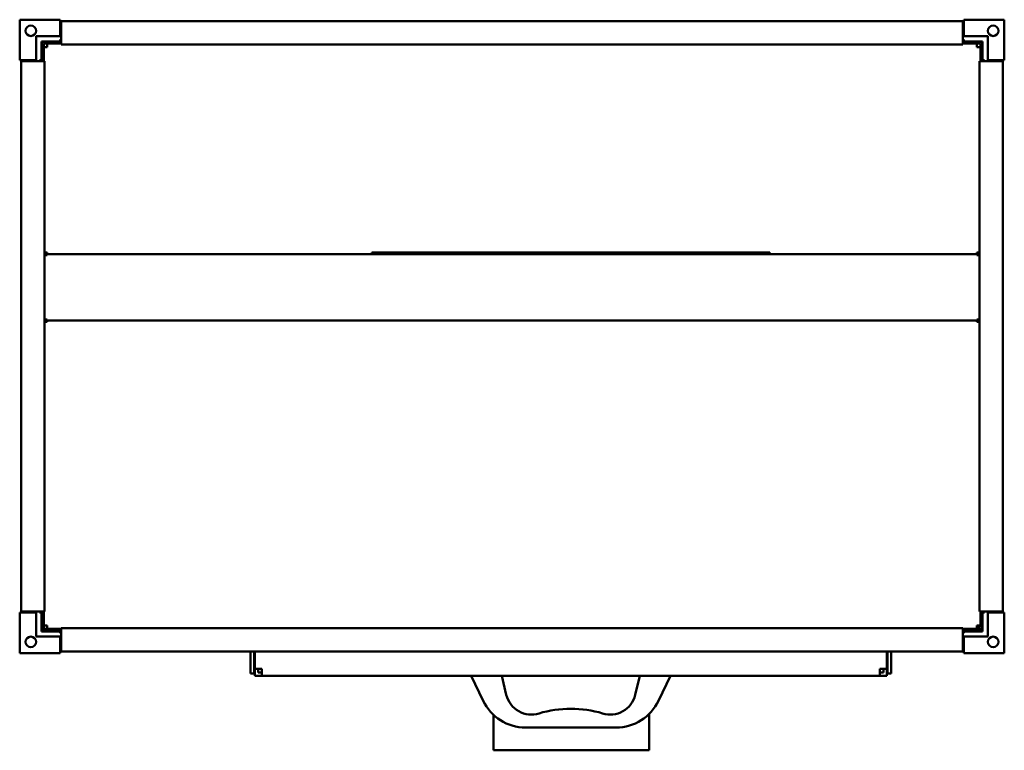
# Model space of a CAD drawing. Header units: millimetres. Extents: x 419 to 1260, y 282 to 906.
import ezdxf

# ---------------------------------------------------------------- set-up
doc = ezdxf.new("R2010")
doc.units = ezdxf.units.MM
doc.header["$LTSCALE"] = 4
doc.layers.add('Widoczne (ISO)', color=7, linetype='Continuous', lineweight=50)

msp = doc.modelspace()

# ---------------------------------------------------------------- linework, layer by layer
at = {"layer": 'Widoczne (ISO)'}
for p, q in [((419.5, 871.55), (419.5, 906.05)), ((419.5, 906.05), (454, 906.05)), ((454, 906.05), (454, 904.05)), ((454, 904.05), (455, 904.05)), ((454, 904.05), (454, 892.05)), ((455, 903.65), (455, 904.85)), ((455, 904.85), (1225, 904.85)), ((455, 903.65), (455, 885.85)), ((1225, 904.85), (1225, 903.65)), ((1225, 904.05), (1226, 904.05)), ((1225, 885.85), (1225, 903.65)), ((1226, 906.05), (1260.5, 906.05)), ((1226, 904.05), (1226, 906.05)), ((1226, 892.05), (1226, 904.05)), ((1260.5, 906.05), (1260.5, 871.55)), ((454, 892.05), (433.5, 892.05)), ((433.5, 871.55), (433.5, 892.05)), ((1226, 892.05), (1246.5, 892.05)), ((1246.5, 871.55), (1246.5, 892.05)), ((438, 887.55), (438, 871.55)), ((454, 887.55), (438, 887.55)), ((438.6, 870.55), (438.6, 887.15)), ((455, 887.15), (438.6, 887.15)), ((440.1, 885.65), (440.1, 870.55)), ((455, 885.65), (440.1, 885.65)), ((443.1, 882.65), (443.1, 885.65)), ((455, 889.05), (454, 889.05)), ((454, 889.05), (454, 887.55)), ((455, 884.85), (455, 885.85)), ((455, 884.85), (1225, 884.85)), ((1226, 889.05), (1225, 889.05)), ((1241.6, 887.15), (1225, 887.15)), ((1225, 885.85), (1225, 884.85)), ((1240.1, 885.65), (1225, 885.65)), ((1226, 887.55), (1226, 889.05)), ((1242, 887.55), (1226, 887.55)), ((1237.1, 885.65), (1237.1, 882.65)), ((1240.1, 870.55), (1240.1, 885.65)), ((1241.6, 887.15), (1241.6, 870.55)), ((1242, 871.55), (1242, 887.55)), ((443.1, 882.65), (440.1, 882.65)), ((1237.1, 882.65), (1240.1, 882.65)), ((421.5, 871.55), (419.5, 871.55)), ((420.7, 870.55), (421.9, 870.55)), ((420.7, 400.55), (420.7, 870.55)), ((421.5, 870.55), (421.5, 871.55)), ((433.5, 871.55), (421.5, 871.55)), ((439.7, 870.55), (421.9, 870.55)), ((436.5, 871.55), (436.5, 870.55)), ((438, 871.55), (436.5, 871.55)), ((439.7, 870.55), (440.7, 870.55)), ((440.7, 400.55), (440.7, 870.55)), ((1239.3, 870.55), (1240.3, 870.55)), ((1239.3, 870.55), (1239.3, 400.55)), ((1258.1, 870.55), (1240.3, 870.55)), ((1243.5, 871.55), (1242, 871.55)), ((1243.5, 870.55), (1243.5, 871.55)), ((1258.5, 871.55), (1246.5, 871.55)), ((1258.1, 870.55), (1259.3, 870.55)), ((1258.5, 871.55), (1258.5, 870.55)), ((1260.5, 871.55), (1258.5, 871.55)), ((1259.3, 870.55), (1259.3, 400.55)), ((443.1, 707.15), (440.7, 707.15)), ((443.1, 707.15), (443.1, 705.65)), ((1060.24, 707.15), (720.24, 707.15)), ((720.24, 707.15), (720.24, 705.65)), ((1060.24, 707.15), (1060.24, 705.65)), ((1237.1, 707.15), (1237.1, 705.65)), ((1237.1, 707.15), (1239.3, 707.15)), ((443.1, 705.65), (440.7, 705.65)), ((440.7, 704.77), (443.1, 704.77)), ((443.1, 705.65), (1237.1, 705.65)), ((443.1, 704.77), (443.1, 705.65)), ((1237.1, 705.65), (1237.1, 704.77)), ((1239.3, 705.65), (1237.1, 705.65)), ((1237.1, 704.77), (1239.3, 704.77)), ((443.1, 649.96), (440.7, 649.96)), ((440.7, 648.9), (443.1, 648.9)), ((440.7, 647.84), (443.1, 647.84)), ((443.1, 649.96), (443.1, 649.08)), ((443.1, 649.08), (1237.1, 649.08)), ((443.1, 647.84), (443.1, 649.08)), ((1239.3, 649.96), (1237.1, 649.96)), ((1237.1, 649.96), (1237.1, 649.08)), ((1237.1, 649.08), (1237.1, 647.84)), ((1237.1, 648.9), (1239.3, 648.9)), ((1237.1, 647.84), (1239.3, 647.84)), ((1238.75, 648.9), (1238.75, 647.84)), ((419.5, 399.55), (421.5, 399.55)), ((419.5, 365.05), (419.5, 399.55)), ((421.9, 400.55), (420.7, 400.55)), ((421.5, 399.55), (421.5, 400.55)), ((421.5, 399.55), (433.5, 399.55)), ((421.9, 400.55), (439.7, 400.55)), ((433.5, 399.55), (433.5, 379.05)), ((436.5, 400.55), (436.5, 399.55)), ((436.5, 399.55), (438, 399.55)), ((438, 399.55), (438, 383.55)), ((438, 398.95), (438.1, 398.95)), ((438.1, 398.95), (438.1, 385.45)), ((438.6, 387.15), (438.6, 400.55)), ((440.7, 400.55), (439.7, 400.55)), ((440.1, 400.55), (440.1, 387.15)), ((1240.3, 400.55), (1239.3, 400.55)), ((1240.1, 387.15), (1240.1, 400.55)), ((1240.3, 400.55), (1258.1, 400.55)), ((1241.6, 400.55), (1241.6, 387.15)), ((1242, 383.55), (1242, 399.55)), ((1242, 399.55), (1243.5, 399.55)), ((1243.5, 399.55), (1243.5, 400.55)), ((1246.5, 399.55), (1258.5, 399.55)), ((1246.5, 399.55), (1246.5, 379.05)), ((1259.3, 400.55), (1258.1, 400.55)), ((1258.5, 400.55), (1258.5, 399.55)), ((1258.5, 399.55), (1260.5, 399.55)), ((1260.5, 399.55), (1260.5, 365.05)), ((440.1, 387.15), (438.6, 387.15)), ((443.1, 388.58), (440.1, 388.58)), ((440.1, 387.15), (440.1, 385.65)), ((443.1, 388.58), (443.1, 385.58)), ((1237.1, 388.58), (1237.1, 385.58)), ((1240.1, 388.58), (1237.1, 388.58)), ((1238.75, 388.58), (1238.75, 385.65)), ((1240.1, 387.15), (1241.6, 387.15)), ((454, 379.05), (433.5, 379.05)), ((455, 383.95), (438, 383.95)), ((438, 383.55), (454, 383.55)), ((438.1, 385.45), (455, 385.45)), ((443.1, 385.65), (440.1, 385.65)), ((455, 385.58), (443.1, 385.58)), ((454, 383.55), (454, 382.05)), ((454, 382.05), (455, 382.05)), ((454, 379.05), (454, 367.05)), ((455, 385.25), (455, 386.25)), ((1225, 386.25), (455, 386.25)), ((455, 385.25), (455, 367.45)), ((1225, 386.25), (1225, 385.25)), ((1237.1, 385.58), (1225, 385.58)), ((1225, 385.45), (1225.1, 385.45)), ((1225, 367.45), (1225, 385.25)), ((1225, 383.95), (1225.1, 383.95)), ((1225, 382.05), (1226, 382.05)), ((1225.1, 385.45), (1242, 385.45)), ((1225.1, 383.95), (1225.1, 385.45)), ((1242, 383.95), (1225.1, 383.95)), ((1226, 383.55), (1242, 383.55)), ((1226, 382.05), (1226, 383.55)), ((1226, 379.05), (1246.5, 379.05)), ((1226, 367.05), (1226, 379.05)), ((1238.75, 385.65), (1237.1, 385.65)), ((454, 365.05), (419.5, 365.05)), ((454, 367.05), (454, 365.05)), ((455, 367.05), (454, 367.05)), ((455, 366.25), (455, 367.45)), ((1225, 366.25), (455, 366.25)), ((616.74, 347.45), (616.74, 366.25)), ((619.74, 366.25), (619.74, 347.45)), ((620.24, 351.45), (620.24, 366.25)), ((1160.24, 366.25), (1160.24, 351.45)), ((1160.74, 347.45), (1160.74, 366.25)), ((1163.74, 366.25), (1163.74, 347.45)), ((1225, 367.45), (1225, 366.25)), ((1226, 367.05), (1225, 367.05)), ((1226, 365.05), (1226, 367.05)), ((1260.5, 365.05), (1226, 365.05)), ((619.74, 347.45), (616.74, 347.45)), ((620.24, 351.45), (620.24, 345.45)), ((626.24, 351.45), (620.24, 351.45)), ((626.24, 345.45), (620.24, 345.45)), ((623.24, 351.45), (623.24, 348.45)), ((626.24, 348.45), (623.24, 348.45)), ((626.24, 351.45), (626.24, 345.45)), ((626.24, 345.45), (1154.24, 345.45)), ((805.24, 345.45), (815.37, 324.22)), ((835.15, 329.32), (831.24, 345.45)), ((949.24, 345.45), (945.33, 329.32)), ((965.11, 324.22), (975.24, 345.45)), ((1154.24, 351.45), (1154.24, 345.45)), ((1160.24, 351.45), (1154.24, 351.45)), ((1154.24, 348.45), (1157.24, 348.45)), ((1154.24, 345.45), (1160.24, 345.45)), ((1157.24, 351.45), (1157.24, 348.45)), ((1160.24, 345.45), (1160.24, 351.45)), ((1163.74, 347.45), (1160.74, 347.45)), ((824.24, 316.13), (824.24, 316.13)), ((824.24, 281.95), (824.24, 312.15)), ((957.24, 281.95), (957.24, 313.12)), ((851.47, 301.45), (929.01, 301.45)), ((824.24, 281.95), (957.24, 281.95))]:
    msp.add_line(p, q, dxfattribs=at)
for centre in [(429, 896.55), (1251, 896.55), (429, 374.55), (1251, 374.55)]:
    msp.add_circle(centre, 4.5, dxfattribs=at)
for centre, radius, start, end in [((856.6, 334.52), 22.07, 193.62699, 287.2391), ((923.88, 334.52), 22.07, 252.7609, 346.37301), ((851.47, 341.45), 40, 205.51387, 270), ((929.01, 341.45), 40, 270, 334.48613), ((889.6, 228.17), 89.28, 89.58894, 107.2391), ((890.88, 228.17), 89.28, 72.7609, 90.41106)]:
    msp.add_arc(centre, radius, start, end, dxfattribs=at)

doc.saveas('drawing.dxf')
